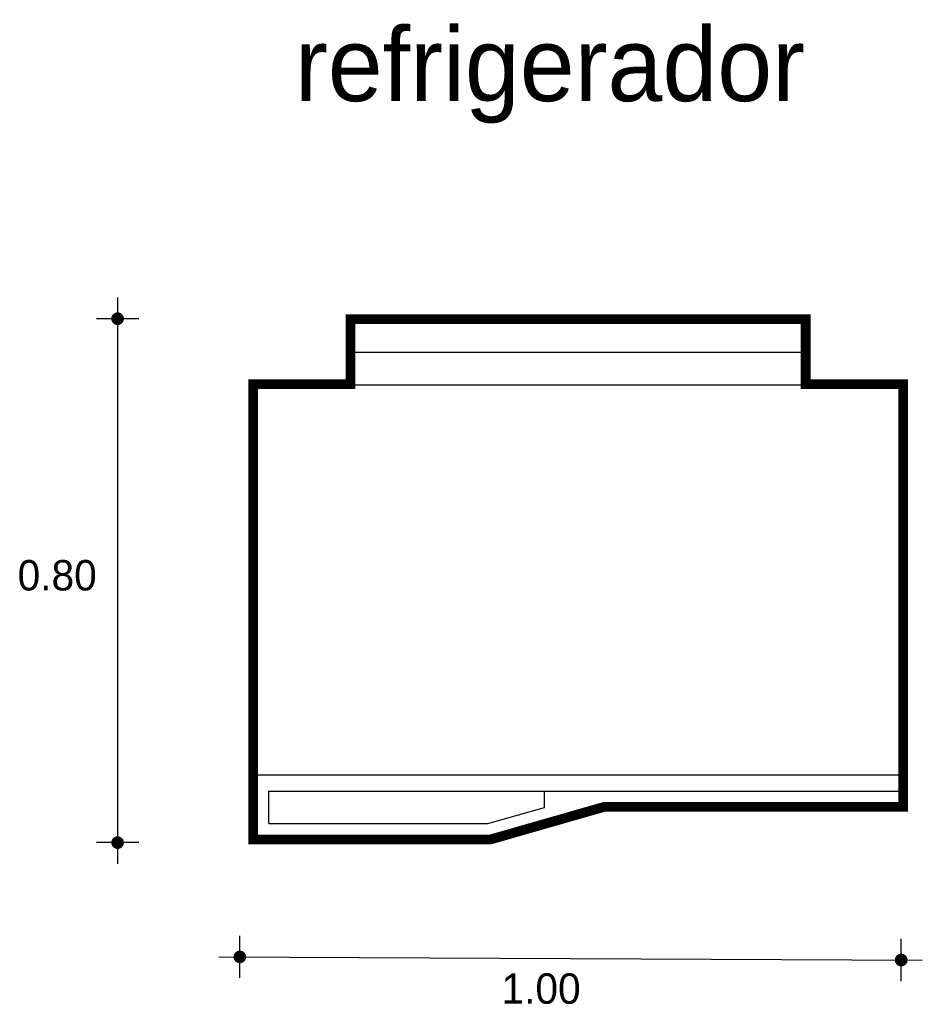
# Model space of a CAD drawing. Extents: x -2.82 to -1.43, y 2.24 to 3.75.
import ezdxf

# ---------------------------------------------------------------- set-up
doc = ezdxf.new("R2010")
doc.units = 0
doc.header["$MEASUREMENT"] = 0
for name, color, linetype in [('BORDE', 2, 'CONTINUOUS'), ('COTAS', 6, 'CONTINUOUS'), ('DIBUJO', 5, 'CONTINUOUS'), ('TEXTO', 4, 'CONTINUOUS')]:
    doc.layers.add(name, color=color, linetype=linetype)

msp = doc.modelspace()

# ---------------------------------------------------------------- linework, layer by layer
at = {"layer": 'BORDE', "const_width": 0.015}
msp.add_lwpolyline([(-2.0966, 2.4898), (-1.9222, 2.5398), (-1.4622, 2.5398), (-1.4622, 3.1898), (-1.6122, 3.1898), (-1.6122, 3.2898), (-2.3122, 3.2898), (-2.3122, 3.1898), (-2.4622, 3.1898), (-2.4622, 2.4898)], close=True, dxfattribs=at)
at = {"layer": 'COTAS'}
for p, q in [((-2.6706, 3.3232), (-2.6706, 2.4524)), ((-2.6381, 3.2907), (-2.703, 3.2907)), ((-2.6381, 2.4848), (-2.703, 2.4848)), ((-2.4825, 2.2766), (-2.4825, 2.3415)), ((-1.4653, 2.2717), (-1.4653, 2.3366)), ((-2.515, 2.309), (-1.4328, 2.3042))]:
    msp.add_line(p, q, dxfattribs=at)
at = {"layer": 'COTAS', "const_width": 0.00974}
for points in [[(-2.6754, 3.2907, 1), (-2.6657, 3.2907, 1)], [(-2.6754, 2.4848, 1), (-2.6657, 2.4848, 1)], [(-2.4874, 2.309, 1), (-2.4777, 2.309, 1)], [(-1.4702, 2.3042, 1), (-1.4604, 2.3042, 1)]]:
    msp.add_lwpolyline(points, format="xyb", close=True, dxfattribs=at)
at = {"layer": 'DIBUJO'}
for p, q in [((-2.313, 3.289), (-1.613, 3.289)), ((-2.313, 3.189), (-2.313, 3.289)), ((-1.613, 3.189), (-1.613, 3.289)), ((-2.313, 3.239), (-1.613, 3.239)), ((-2.463, 3.189), (-1.463, 3.189)), ((-2.463, 2.489), (-2.463, 3.189)), ((-1.463, 2.539), (-1.463, 3.189)), ((-2.463, 2.589), (-1.463, 2.589)), ((-1.463, 2.589), (-1.463, 2.589)), ((-2.438, 2.564), (-1.463, 2.564)), ((-2.438, 2.514), (-2.438, 2.564)), ((-2.0137, 2.539), (-2.0137, 2.564)), ((-2.1009, 2.514), (-2.0137, 2.539)), ((-2.0974, 2.489), (-1.923, 2.539)), ((-1.923, 2.539), (-1.463, 2.539)), ((-2.438, 2.514), (-2.1009, 2.514)), ((-2.463, 2.489), (-2.0974, 2.489))]:
    msp.add_line(p, q, dxfattribs=at)

# ---------------------------------------------------------------- texts
at = {"layer": 'COTAS'}
for s, p in [('0.80', (-2.8243, 2.8727)), ('1.00', (-2.08, 2.237))]:
    msp.add_text(s, height=0.04675, dxfattribs=at).set_placement(p)
at = {"layer": 'TEXTO'}
msp.add_text('refrigerador', height=0.113495, dxfattribs=at).set_placement((-2.3977, 3.6253))

doc.saveas('drawing.dxf')
